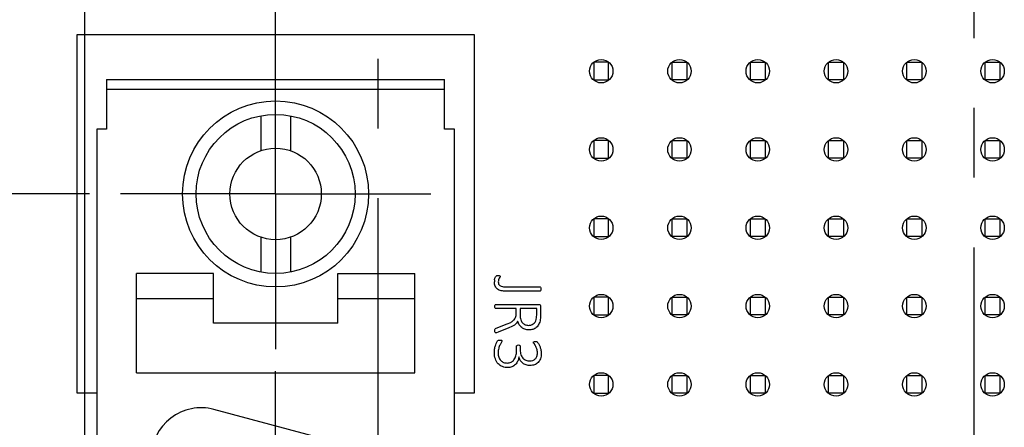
# Model space of a CAD drawing. Header units: inches. Extents: x 0 to 34, y 0 to 22.
# Tile 6 of 43: x 8.7 to 10.7, y 7.6 to 8.4. Entities that reach past the tile are written whole.
import ezdxf

# ---------------------------------------------------------------- set-up
doc = ezdxf.new("R2010")
doc.units = ezdxf.units.IN
doc.header["$LTSCALE"] = 1.87
doc.header["$MEASUREMENT"] = 0
doc.linetypes.add('CENTER', pattern=[0.6, 0.375, -0.075, 0.075, -0.075])
doc.layers.get('0').update_dxf_attribs({"linetype": 'CONTINUOUS'})
for name, color, linetype in [('02___PRT_ALL_AXES', 7, 'CONTINUOUS'), ('DATUMCURVES', 7, 'CONTINUOUS'), ('DIMENSIONS', 7, 'CONTINUOUS')]:
    doc.layers.add(name, color=color, linetype=linetype)
doc.styles.get("Standard").update_dxf_attribs({"font": 'txt', "width": 0.8})
doc.dimstyles.new('DIMSTYLE_1', dxfattribs={"dimtxt": 0.125, "dimasz": 0.18, "dimexe": 0.125, "dimexo": 0.0625, "dimgap": 0.03125, "dimtad": 0, "dimtih": 1, "dimtoh": 1, "dimlfac": 0.5, "dimzin": 0, "dimdsep": 46, "dimtxsty": 'STANDARD', "dimblk": '_FILLED', "dimblk1": '_FILLED', "dimblk2": '_FILLED', "dimcen": 0.09, "dimazin": 0, "dimtp": 0.01, "dimtm": 0.01, "dimtfac": 1, "dimtofl": 0, "dimtmove": 0, "dimatfit": 3, "dimldrblk": '_FILLED', "dimfxl": 1, "dimtolj": 1, "dimtzin": 0, "dimarcsym": 0})

# ---------------------------------------------------------------- blocks, each defined once
blk = doc.blocks.new('*D3')
at = {"layer": 'DIMENSIONS', "color": 2, "linetype": 'CONTINUOUS'}
blk.add_line((8.8828, 8.0546), (8.1856, 8.0546), dxfattribs=at)
at = {"layer": 'DIMENSIONS', "color": 2, "linetype": 'CONTINUOUS', "insert": (8.1231, 8.1171), "char_height": 0.125, "width": 1.325, "attachment_point": 3, "line_spacing_factor": 0.9}
blk.add_mtext('41.87{\\ftxt.shx;\\W1.000000;\\H0.125000; }[1.649]', dxfattribs=at)
blk = doc.blocks.new('_FILLED')
at = {"color": 0, "linetype": 'BYBLOCK'}
blk.add_solid([(0, 0), (-1, 0.174), (-1, -0.174)], dxfattribs=at)
blk = doc.blocks.new('*D4')
at = {"layer": 'DIMENSIONS', "color": 2, "linetype": 'CONTINUOUS'}
blk.add_line((8.8828, 8.76), (8.1856, 8.76), dxfattribs=at)
at = {"layer": 'DIMENSIONS', "color": 2, "linetype": 'CONTINUOUS', "insert": (8.1231, 8.8225), "char_height": 0.125, "width": 1.325, "attachment_point": 3, "line_spacing_factor": 0.9}
blk.add_mtext('50.83{\\ftxt.shx;\\W1.000000;\\H0.125000; }[2.001]', dxfattribs=at)
blk = doc.blocks.new('*D5')
at = {"layer": 'DIMENSIONS', "color": 2, "linetype": 'CONTINUOUS'}
blk.add_line((8.8828, 11.22), (8.1856, 11.22), dxfattribs=at)
at = {"layer": 'DIMENSIONS', "color": 2, "linetype": 'CONTINUOUS', "insert": (8.1231, 11.2825), "char_height": 0.125, "width": 1.325, "attachment_point": 3, "line_spacing_factor": 0.9}
blk.add_mtext('82.07{\\ftxt.shx;\\W1.000000;\\H0.125000; }[3.231]', dxfattribs=at)
blk = doc.blocks.new('*D6')
at = {"layer": 'DIMENSIONS', "color": 2, "linetype": 'CONTINUOUS'}
blk.add_line((9.169, 12.5338), (8.1856, 12.5338), dxfattribs=at)
at = {"layer": 'DIMENSIONS', "color": 2, "linetype": 'CONTINUOUS', "insert": (8.1231, 12.5963), "char_height": 0.125, "width": 1.325, "attachment_point": 3, "line_spacing_factor": 0.9}
blk.add_mtext('98.76{\\ftxt.shx;\\W1.000000;\\H0.125000; }[3.888]', dxfattribs=at)
blk = doc.blocks.new('*D7')
at = {"layer": 'DIMENSIONS', "color": 2, "linetype": 'CONTINUOUS'}
blk.add_line((8.8893, 12.7779), (8.1856, 12.7779), dxfattribs=at)
at = {"layer": 'DIMENSIONS', "color": 2, "linetype": 'CONTINUOUS', "insert": (8.1231, 12.8404), "char_height": 0.125, "width": 1.425, "attachment_point": 3, "line_spacing_factor": 0.9}
blk.add_mtext('101.86{\\ftxt.shx;\\W1.000000;\\H0.125000; }[4.010]', dxfattribs=at)

msp = doc.modelspace()

# ---------------------------------------------------------------- linework, layer by layer
at = {"color": 7, "linetype": 'CONTINUOUS'}
for p, q in [((8.8731, 12.6992), (8.8731, 4.8362)), ((9.9274, 8.3193), (9.8975, 8.3193)), ((9.8975, 8.3193), (9.8975, 8.2838)), ((9.9274, 8.2838), (9.9274, 8.3193)), ((10.055, 8.3193), (10.0849, 8.3193)), ((10.055, 8.2838), (10.055, 8.3193)), ((10.0849, 8.3193), (10.0849, 8.2838)), ((10.2125, 8.3193), (10.2424, 8.3193)), ((10.2125, 8.2838), (10.2125, 8.3193)), ((10.2424, 8.3193), (10.2424, 8.2838)), ((10.3699, 8.3193), (10.3999, 8.3193)), ((10.3699, 8.2838), (10.3699, 8.3193)), ((10.3999, 8.3193), (10.3999, 8.2838)), ((10.5274, 8.3193), (10.5573, 8.3193)), ((10.5274, 8.2838), (10.5274, 8.3193)), ((10.5573, 8.3193), (10.5573, 8.2838)), ((10.6849, 8.3193), (10.7148, 8.3193)), ((10.6849, 8.2838), (10.6849, 8.3193)), ((10.7148, 8.3193), (10.7148, 8.2838)), ((8.9173, 8.2846), (8.9173, 8.1846)), ((8.9173, 8.2846), (9.5973, 8.2846)), ((9.5973, 8.1846), (9.5973, 8.2846)), ((9.8975, 8.2838), (9.9274, 8.2838)), ((10.0849, 8.2838), (10.055, 8.2838)), ((10.2424, 8.2838), (10.2125, 8.2838)), ((10.3999, 8.2838), (10.3699, 8.2838)), ((10.5573, 8.2838), (10.5274, 8.2838)), ((10.7148, 8.2838), (10.6849, 8.2838)), ((9.5973, 8.2646), (8.9173, 8.2646)), ((9.2273, 8.2118), (9.2273, 8.1416)), ((9.2873, 8.2118), (9.2873, 8.1416)), ((8.8973, 8.1846), (8.8973, 5.4646)), ((8.9173, 8.1846), (8.8973, 8.1846)), ((9.6173, 8.1846), (9.5973, 8.1846)), ((9.6173, 5.4646), (9.6173, 8.1846)), ((9.9274, 8.1618), (9.8975, 8.1618)), ((9.8975, 8.1618), (9.8975, 8.1263)), ((9.9274, 8.1263), (9.9274, 8.1618)), ((10.055, 8.1618), (10.0849, 8.1618)), ((10.055, 8.1263), (10.055, 8.1618)), ((10.0849, 8.1618), (10.0849, 8.1263)), ((10.2125, 8.1618), (10.2424, 8.1618)), ((10.2125, 8.1263), (10.2125, 8.1618)), ((10.2424, 8.1618), (10.2424, 8.1263)), ((10.3699, 8.1618), (10.3999, 8.1618)), ((10.3699, 8.1263), (10.3699, 8.1618)), ((10.3999, 8.1618), (10.3999, 8.1263)), ((10.5274, 8.1618), (10.5573, 8.1618)), ((10.5274, 8.1263), (10.5274, 8.1618)), ((10.5573, 8.1618), (10.5573, 8.1263)), ((10.6849, 8.1618), (10.7148, 8.1618)), ((10.6849, 8.1263), (10.6849, 8.1618)), ((10.7148, 8.1618), (10.7148, 8.1263)), ((9.8975, 8.1263), (9.9274, 8.1263)), ((10.0849, 8.1263), (10.055, 8.1263)), ((10.2424, 8.1263), (10.2125, 8.1263)), ((10.3999, 8.1263), (10.3699, 8.1263)), ((10.5573, 8.1263), (10.5274, 8.1263)), ((10.7148, 8.1263), (10.6849, 8.1263)), ((9.9274, 8.0043), (9.8975, 8.0043)), ((9.8975, 8.0043), (9.8975, 7.9689)), ((9.9274, 7.9689), (9.9274, 8.0043)), ((10.055, 8.0043), (10.0849, 8.0043)), ((10.055, 7.9689), (10.055, 8.0043)), ((10.0849, 8.0043), (10.0849, 7.9689)), ((10.2125, 8.0043), (10.2424, 8.0043)), ((10.2125, 7.9689), (10.2125, 8.0043)), ((10.2424, 8.0043), (10.2424, 7.9689)), ((10.3699, 8.0043), (10.3999, 8.0043)), ((10.3699, 7.9689), (10.3699, 8.0043)), ((10.3999, 8.0043), (10.3999, 7.9689)), ((10.5274, 8.0043), (10.5573, 8.0043)), ((10.5274, 7.9689), (10.5274, 8.0043)), ((10.5573, 8.0043), (10.5573, 7.9689)), ((10.6849, 8.0043), (10.7148, 8.0043)), ((10.6849, 7.9689), (10.6849, 8.0043)), ((10.7148, 8.0043), (10.7148, 7.9689)), ((9.2273, 7.9676), (9.2273, 7.8975)), ((9.2873, 7.9676), (9.2873, 7.8975)), ((9.8975, 7.9689), (9.9274, 7.9689)), ((10.0849, 7.9689), (10.055, 7.9689)), ((10.2424, 7.9689), (10.2125, 7.9689)), ((10.3999, 7.9689), (10.3699, 7.9689)), ((10.5573, 7.9689), (10.5274, 7.9689)), ((10.7148, 7.9689), (10.6849, 7.9689)), ((8.9773, 7.6946), (8.9773, 7.8946)), ((9.1323, 7.8946), (8.9773, 7.8946)), ((9.1323, 7.7946), (9.1323, 7.8946)), ((9.3823, 7.8946), (9.5373, 7.8946)), ((9.3823, 7.7946), (9.3823, 7.8946)), ((9.5373, 7.6946), (9.5373, 7.8946)), ((9.9274, 7.8468), (9.8975, 7.8468)), ((9.8975, 7.8468), (9.8975, 7.8114)), ((9.9274, 7.8114), (9.9274, 7.8468)), ((10.055, 7.8468), (10.0849, 7.8468)), ((10.055, 7.8114), (10.055, 7.8468)), ((10.0849, 7.8468), (10.0849, 7.8114)), ((10.2125, 7.8468), (10.2424, 7.8468)), ((10.2125, 7.8114), (10.2125, 7.8468)), ((10.2424, 7.8468), (10.2424, 7.8114)), ((10.3699, 7.8468), (10.3999, 7.8468)), ((10.3699, 7.8114), (10.3699, 7.8468)), ((10.3999, 7.8468), (10.3999, 7.8114)), ((10.5274, 7.8468), (10.5573, 7.8468)), ((10.5274, 7.8114), (10.5274, 7.8468)), ((10.5573, 7.8468), (10.5573, 7.8114)), ((10.6849, 7.8468), (10.7148, 7.8468)), ((10.6849, 7.8114), (10.6849, 7.8468)), ((10.7148, 7.8468), (10.7148, 7.8114)), ((8.9773, 7.8446), (9.1323, 7.8446)), ((9.3823, 7.8446), (9.5373, 7.8446)), ((9.8975, 7.8114), (9.9274, 7.8114)), ((10.0849, 7.8114), (10.055, 7.8114)), ((10.2424, 7.8114), (10.2125, 7.8114)), ((10.3999, 7.8114), (10.3699, 7.8114)), ((10.5573, 7.8114), (10.5274, 7.8114)), ((10.7148, 7.8114), (10.6849, 7.8114)), ((9.3823, 7.7946), (9.1323, 7.7946)), ((8.9773, 7.6946), (9.5373, 7.6946)), ((9.9274, 7.6893), (9.8975, 7.6893)), ((9.8975, 7.6893), (9.8975, 7.6539)), ((9.9274, 7.6539), (9.9274, 7.6893)), ((10.055, 7.6893), (10.0849, 7.6893)), ((10.055, 7.6539), (10.055, 7.6893)), ((10.0849, 7.6893), (10.0849, 7.6539)), ((10.2125, 7.6893), (10.2424, 7.6893)), ((10.2125, 7.6539), (10.2125, 7.6893)), ((10.2424, 7.6893), (10.2424, 7.6539)), ((10.3699, 7.6893), (10.3999, 7.6893)), ((10.3699, 7.6539), (10.3699, 7.6893)), ((10.3999, 7.6893), (10.3999, 7.6539)), ((10.5274, 7.6893), (10.5573, 7.6893)), ((10.5274, 7.6539), (10.5274, 7.6893)), ((10.5573, 7.6893), (10.5573, 7.6539)), ((10.6849, 7.6893), (10.7148, 7.6893)), ((10.6849, 7.6539), (10.6849, 7.6893)), ((10.7148, 7.6893), (10.7148, 7.6539)), ((9.8975, 7.6539), (9.9274, 7.6539)), ((10.0849, 7.6539), (10.055, 7.6539)), ((10.2424, 7.6539), (10.2125, 7.6539)), ((10.3999, 7.6539), (10.3699, 7.6539)), ((10.5573, 7.6539), (10.5274, 7.6539)), ((10.7148, 7.6539), (10.6849, 7.6539)), ((9.4332, 7.5408), (9.1332, 7.6212))]:
    msp.add_line(p, q, dxfattribs=at)
at = {"color": 40, "linetype": 'CONTINUOUS'}
for p, q in [((9.6979, 7.8818), (9.6987, 7.8852)), ((9.6987, 7.8852), (9.6999, 7.8879)), ((9.6999, 7.8879), (9.7009, 7.8895)), ((9.7009, 7.8895), (9.7017, 7.8901)), ((9.7017, 7.8901), (9.7025, 7.8904)), ((9.7025, 7.8904), (9.7037, 7.8907)), ((9.7037, 7.8907), (9.7054, 7.8908)), ((9.7054, 7.8908), (9.7072, 7.8906)), ((9.7072, 7.8851), (9.7059, 7.882)), ((9.7072, 7.8906), (9.7083, 7.8902)), ((9.7085, 7.8873), (9.7072, 7.8851)), ((9.7083, 7.8902), (9.7089, 7.8896)), ((9.7089, 7.8896), (9.7091, 7.8888)), ((9.722, 7.8679), (9.789, 7.8679)), ((9.789, 7.8679), (9.7898, 7.8677)), ((9.7898, 7.8677), (9.7904, 7.8669)), ((9.7904, 7.8669), (9.7907, 7.8656)), ((9.7907, 7.8656), (9.7909, 7.8635)), ((9.789, 7.8592), (9.7206, 7.8592)), ((9.7898, 7.8594), (9.789, 7.8592)), ((9.7904, 7.8601), (9.7898, 7.8594)), ((9.7907, 7.8615), (9.7904, 7.8601)), ((9.7909, 7.8635), (9.7907, 7.8615)), ((9.6983, 7.8283), (9.6984, 7.8304)), ((9.6984, 7.8262), (9.6983, 7.8283)), ((9.6984, 7.8304), (9.6988, 7.8317)), ((9.6988, 7.8249), (9.6984, 7.8262)), ((9.6988, 7.8317), (9.6994, 7.8324)), ((9.6994, 7.8324), (9.7001, 7.8326)), ((9.7001, 7.8326), (9.786, 7.8326)), ((9.7905, 7.8287), (9.7905, 7.8114)), ((9.6994, 7.8242), (9.6988, 7.8249)), ((9.7001, 7.824), (9.6994, 7.8242)), ((9.7415, 7.824), (9.7001, 7.824)), ((9.7415, 7.8145), (9.7415, 7.824)), ((9.7827, 7.824), (9.7491, 7.824)), ((9.7491, 7.824), (9.7491, 7.8108)), ((9.7817, 7.8019), (9.7825, 7.8063)), ((9.7825, 7.8063), (9.7827, 7.8126)), ((9.7827, 7.8126), (9.7827, 7.824)), ((9.7903, 7.8058), (9.7898, 7.8017)), ((9.7905, 7.8114), (9.7903, 7.8058)), ((9.7011, 7.7846), (9.7233, 7.7932)), ((9.7233, 7.7932), (9.7304, 7.7964)), ((9.7329, 7.788), (9.7264, 7.7852)), ((9.6983, 7.7797), (9.6984, 7.7817)), ((9.6984, 7.7774), (9.6983, 7.7797)), ((9.6984, 7.7817), (9.6988, 7.7831)), ((9.6988, 7.776), (9.6984, 7.7774)), ((9.6988, 7.7831), (9.6997, 7.784)), ((9.6994, 7.7754), (9.6988, 7.776)), ((9.7003, 7.7752), (9.6994, 7.7754)), ((9.6997, 7.784), (9.7011, 7.7846)), ((9.7016, 7.7754), (9.7003, 7.7752)), ((9.705, 7.7766), (9.7016, 7.7754)), ((9.7264, 7.7852), (9.705, 7.7766)), ((9.7023, 7.7566), (9.7039, 7.7592)), ((9.7039, 7.7592), (9.7047, 7.7599)), ((9.7047, 7.7599), (9.7057, 7.7603)), ((9.7057, 7.7603), (9.707, 7.7606)), ((9.707, 7.7606), (9.709, 7.7607)), ((9.7115, 7.7564), (9.7089, 7.7514)), ((9.7421, 7.7484), (9.7423, 7.7493)), ((9.7421, 7.7393), (9.7421, 7.7484)), ((9.7423, 7.7493), (9.743, 7.7501)), ((9.743, 7.7501), (9.7442, 7.7508)), ((9.7442, 7.7508), (9.7459, 7.751)), ((9.7459, 7.751), (9.7475, 7.7508)), ((9.7475, 7.7508), (9.7487, 7.7502)), ((9.7487, 7.7502), (9.7493, 7.7494)), ((9.7493, 7.7494), (9.7496, 7.7484)), ((9.7496, 7.7484), (9.7496, 7.7404)), ((9.776, 7.7561), (9.7761, 7.7569)), ((9.7761, 7.7569), (9.7767, 7.7575)), ((9.7767, 7.7575), (9.7779, 7.7579)), ((9.7801, 7.7492), (9.7773, 7.7537)), ((9.7779, 7.7579), (9.7798, 7.758)), ((9.7798, 7.758), (9.7812, 7.7579)), ((9.7812, 7.7579), (9.7823, 7.7576)), ((9.7823, 7.7576), (9.7833, 7.7571)), ((9.7833, 7.7571), (9.7844, 7.7562)), ((9.7844, 7.7562), (9.7863, 7.7536))]:
    msp.add_line(p, q, dxfattribs=at)
at = {"color": 7, "linetype": 'CONTINUOUS'}
for radius in [0.187, 0.16, 0.092]:
    msp.add_circle((9.2573, 8.0546), radius, dxfattribs=at)
at = {"color": 40, "linetype": 'CONTINUOUS'}
msp.add_arc((9.7174, 7.878), 0.0199, 169.1612, 180.0222, dxfattribs=at)
at = {"color": 7, "linetype": 'CONTINUOUS'}
msp.add_arc((9.1073, 7.5246), 0.1, 75, 180, dxfattribs=at)
at = {"color": 40, "linetype": 'CONTINUOUS'}
for points in [[(9.7091, 7.8888), (9.7091, 7.8882), (9.7088, 7.8877), (9.7085, 7.8873)], [(9.6992, 7.869), (9.6979, 7.8718), (9.6975, 7.875), (9.6975, 7.878)], [(9.7039, 7.8632), (9.7019, 7.8646), (9.7002, 7.8667), (9.6992, 7.869)], [(9.7059, 7.882), (9.7055, 7.8807), (9.7053, 7.8792), (9.7053, 7.8779)], [(9.7053, 7.8779), (9.7053, 7.8763), (9.7055, 7.8748), (9.7059, 7.8734)], [(9.7059, 7.8734), (9.7064, 7.8721), (9.7073, 7.871), (9.7084, 7.8703)], [(9.7084, 7.8703), (9.7099, 7.8693), (9.7117, 7.8688), (9.7135, 7.8685)], [(9.7135, 7.8685), (9.7163, 7.8679), (9.7191, 7.8679), (9.722, 7.8679)], [(9.7112, 7.8601), (9.7086, 7.8606), (9.706, 7.8616), (9.7039, 7.8632)], [(9.7206, 7.8592), (9.7174, 7.8592), (9.7143, 7.8595), (9.7112, 7.8601)], [(9.786, 7.8326), (9.7872, 7.8326), (9.7888, 7.8323), (9.7895, 7.8313)], [(9.7895, 7.8313), (9.79, 7.8305), (9.7905, 7.8296), (9.7905, 7.8287)], [(9.7362, 7.8005), (9.7378, 7.8021), (9.7392, 7.8042), (9.7401, 7.8063)], [(9.7401, 7.8063), (9.7411, 7.8089), (9.7415, 7.8117), (9.7415, 7.8145)], [(9.7491, 7.8108), (9.7491, 7.8077), (9.7494, 7.8046), (9.7504, 7.8016)], [(9.7304, 7.7964), (9.7325, 7.7975), (9.7345, 7.7988), (9.7362, 7.8005)], [(9.7379, 7.791), (9.7363, 7.7899), (9.7346, 7.7889), (9.7329, 7.788)], [(9.7417, 7.7945), (9.7406, 7.7932), (9.7393, 7.792), (9.7379, 7.791)], [(9.7443, 7.7987), (9.7436, 7.7972), (9.7427, 7.7958), (9.7417, 7.7945)], [(9.7476, 7.7916), (9.7463, 7.7938), (9.7452, 7.7962), (9.7443, 7.7987)], [(9.7524, 7.786), (9.7505, 7.7876), (9.7489, 7.7895), (9.7476, 7.7916)], [(9.7504, 7.8016), (9.7512, 7.7993), (9.7523, 7.7971), (9.7539, 7.7953)], [(9.7587, 7.7824), (9.7564, 7.7832), (9.7542, 7.7844), (9.7524, 7.786)], [(9.7539, 7.7953), (9.7554, 7.7937), (9.7573, 7.7924), (9.7593, 7.7916)], [(9.7593, 7.7916), (9.7613, 7.7908), (9.7636, 7.7904), (9.7659, 7.7904)], [(9.7659, 7.7904), (9.7693, 7.7904), (9.7729, 7.7912), (9.7758, 7.7931)], [(9.7818, 7.7861), (9.7798, 7.7844), (9.7774, 7.7831), (9.775, 7.7823)], [(9.7758, 7.7931), (9.7788, 7.795), (9.7807, 7.7985), (9.7817, 7.8019)], [(9.7868, 7.7926), (9.7856, 7.7901), (9.7839, 7.7879), (9.7818, 7.7861)], [(9.7898, 7.8017), (9.7893, 7.7986), (9.7883, 7.7954), (9.7868, 7.7926)], [(9.7668, 7.7811), (9.764, 7.7811), (9.7612, 7.7814), (9.7587, 7.7824)], [(9.775, 7.7823), (9.7723, 7.7815), (9.7695, 7.7811), (9.7668, 7.7811)], [(9.6983, 7.7444), (9.6988, 7.7468), (9.6993, 7.7492), (9.7001, 7.7515)], [(9.7001, 7.7515), (9.7007, 7.7532), (9.7014, 7.755), (9.7023, 7.7566)], [(9.7089, 7.7514), (9.7078, 7.7491), (9.7069, 7.7467), (9.7062, 7.7442)], [(9.709, 7.7607), (9.71, 7.7607), (9.7111, 7.7608), (9.7119, 7.7603)], [(9.7127, 7.759), (9.7127, 7.7581), (9.712, 7.7572), (9.7115, 7.7564)], [(9.7119, 7.7603), (9.7123, 7.76), (9.7127, 7.7595), (9.7127, 7.759)], [(9.7773, 7.7537), (9.7767, 7.7544), (9.776, 7.7552), (9.776, 7.7561)], [(9.7829, 7.7429), (9.7821, 7.7451), (9.7812, 7.7472), (9.7801, 7.7492)], [(9.7863, 7.7536), (9.7873, 7.752), (9.7881, 7.7504), (9.7888, 7.7487)], [(9.7888, 7.7487), (9.7896, 7.7466), (9.7903, 7.7444), (9.7908, 7.7422)], [(9.6975, 7.7359), (9.6975, 7.7388), (9.6977, 7.7416), (9.6983, 7.7444)], [(9.6995, 7.7227), (9.698, 7.7269), (9.6975, 7.7314), (9.6975, 7.7359)], [(9.7062, 7.7442), (9.7054, 7.7413), (9.705, 7.7382), (9.705, 7.7352)], [(9.705, 7.7352), (9.705, 7.7322), (9.7054, 7.7291), (9.7064, 7.7263)], [(9.7064, 7.7263), (9.7072, 7.7239), (9.7085, 7.7216), (9.7102, 7.7198)], [(9.7369, 7.7212), (9.7387, 7.7234), (9.7399, 7.7262), (9.7408, 7.729)], [(9.7408, 7.729), (9.7417, 7.7323), (9.7421, 7.7358), (9.7421, 7.7393)], [(9.7467, 7.7273), (9.7464, 7.7243), (9.7457, 7.7213), (9.7444, 7.7186)], [(9.7496, 7.7198), (9.7482, 7.7221), (9.7473, 7.7247), (9.7469, 7.7273)], [(9.7496, 7.7404), (9.7496, 7.7374), (9.7499, 7.7343), (9.7509, 7.7314)], [(9.7509, 7.7314), (9.7517, 7.7289), (9.753, 7.7265), (9.7548, 7.7246)], [(9.7796, 7.7228), (9.7811, 7.7242), (9.7822, 7.726), (9.7829, 7.7279)], [(9.7842, 7.7351), (9.7842, 7.7377), (9.7838, 7.7404), (9.7829, 7.7429)], [(9.7829, 7.7279), (9.7838, 7.7301), (9.7842, 7.7326), (9.7842, 7.7351)], [(9.7917, 7.7343), (9.7917, 7.7306), (9.7912, 7.7268), (9.79, 7.7233)], [(9.7908, 7.7422), (9.7914, 7.7396), (9.7917, 7.7369), (9.7917, 7.7343)], [(9.7051, 7.7131), (9.7026, 7.7158), (9.7007, 7.7192), (9.6995, 7.7227)], [(9.7137, 7.7073), (9.7105, 7.7086), (9.7075, 7.7106), (9.7051, 7.7131)], [(9.7102, 7.7198), (9.7118, 7.7181), (9.7138, 7.7167), (9.716, 7.7159)], [(9.7246, 7.7054), (9.7209, 7.7054), (9.7171, 7.7059), (9.7137, 7.7073)], [(9.716, 7.7159), (9.7183, 7.715), (9.7208, 7.7146), (9.7233, 7.7146)], [(9.7233, 7.7146), (9.7259, 7.7146), (9.7287, 7.7151), (9.731, 7.7163)], [(9.7329, 7.707), (9.7303, 7.7059), (9.7274, 7.7054), (9.7246, 7.7054)], [(9.731, 7.7163), (9.7333, 7.7174), (9.7354, 7.7191), (9.7369, 7.7212)], [(9.7397, 7.7116), (9.7378, 7.7097), (9.7354, 7.7081), (9.7329, 7.707)], [(9.7444, 7.7186), (9.7433, 7.716), (9.7417, 7.7136), (9.7397, 7.7116)], [(9.7545, 7.7142), (9.7525, 7.7157), (9.7508, 7.7177), (9.7496, 7.7198)], [(9.7612, 7.7108), (9.7588, 7.7115), (9.7565, 7.7127), (9.7545, 7.7142)], [(9.7548, 7.7246), (9.7564, 7.7227), (9.7585, 7.7212), (9.7608, 7.7202)], [(9.7608, 7.7202), (9.7632, 7.7191), (9.766, 7.7187), (9.7686, 7.7187)], [(9.7694, 7.7096), (9.7666, 7.7096), (9.7638, 7.71), (9.7612, 7.7108)], [(9.7686, 7.7187), (9.7707, 7.7187), (9.7727, 7.719), (9.7747, 7.7197)], [(9.7782, 7.7111), (9.7754, 7.7101), (9.7724, 7.7096), (9.7694, 7.7096)], [(9.7747, 7.7197), (9.7765, 7.7204), (9.7782, 7.7214), (9.7796, 7.7228)], [(9.7853, 7.7156), (9.7833, 7.7136), (9.7809, 7.7121), (9.7782, 7.7111)], [(9.79, 7.7233), (9.7889, 7.7205), (9.7874, 7.7178), (9.7853, 7.7156)]]:
    msp.add_open_spline(points, degree=3, dxfattribs=at)
at = {"layer": '02___PRT_ALL_AXES', "color": 7, "linetype": 'CENTER'}
for p, q in [((9.4628, 12.5338), (9.4628, 5.127)), ((10.6628, 5.0019), (10.6628, 12.3025)), ((9.2573, 8.0546), (9.2573, 8.448)), ((9.2573, 8.0546), (8.9453, 8.0546)), ((9.2573, 8.0546), (9.2573, 7.7426)), ((9.2573, 8.0546), (9.5693, 8.0546)), ((9.2573, 5.5946), (9.2573, 7.7426))]:
    msp.add_line(p, q, dxfattribs=at)
at = {"layer": '02___PRT_ALL_AXES', "color": 7, "linetype": 'CONTINUOUS'}
for centre in [(9.9125, 8.3015), (10.0699, 8.3015), (10.2274, 8.3015), (10.3849, 8.3015), (10.5424, 8.3015), (10.6999, 8.3015), (9.9125, 8.1441), (10.0699, 8.1441), (10.2274, 8.1441), (10.3849, 8.1441), (10.5424, 8.1441), (10.6999, 8.1441), (9.9125, 7.9866), (10.0699, 7.9866), (10.2274, 7.9866), (10.3849, 7.9866), (10.5424, 7.9866), (10.6999, 7.9866), (9.9125, 7.8291), (10.0699, 7.8291), (10.2274, 7.8291), (10.3849, 7.8291), (10.5424, 7.8291), (10.6999, 7.8291), (9.9125, 7.6716), (10.0699, 7.6716), (10.2274, 7.6716), (10.3849, 7.6716), (10.5424, 7.6716), (10.6999, 7.6716)]:
    msp.add_circle(centre, 0.0236, dxfattribs=at)
at = {"layer": 'DATUMCURVES', "color": 4, "linetype": 'CONTINUOUS'}
for p, q in [((8.8573, 8.3746), (8.8573, 7.6546)), ((9.6573, 8.3746), (8.8573, 8.3746)), ((9.6573, 7.6546), (9.6573, 8.3746)), ((8.8573, 7.6546), (8.8973, 7.6546)), ((9.6173, 7.6546), (9.6573, 7.6546))]:
    msp.add_line(p, q, dxfattribs=at)

# ---------------------------------------------------------------- dimensions: what is measured, and where the dimension line sits
at = {"layer": 'DIMENSIONS', "color": 2, "linetype": 'CONTINUOUS'}
for feature_location, offset, origin, picture, middle in [((8.8893, 12.7779), (-0.7037, 0), (8.9518, 4.7574), '*D7', (7.4106, 12.7779)), ((9.169, 12.5338), (-0.9835, 0), (9.2315, 4.7574), '*D6', (7.4606, 12.5338)), ((8.8828, 11.22), (-0.6973, 0), (8.9453, 4.7574), '*D5', (7.4606, 11.22)), ((8.8828, 8.76), (-0.6973, 0), (8.9453, 4.7574), '*D4', (7.4606, 8.76)), ((8.8828, 8.0546), (-0.6973, 0), (8.9453, 4.7574), '*D3', (7.4606, 8.0546))]:
    dim = msp.add_ordinate_dim(feature_location=feature_location, offset=offset, dtype=0, origin=origin, dimstyle='DIMSTYLE_1', dxfattribs=at)
    dim.commit()
    dim.dimension.update_dxf_attribs({"geometry": picture, "text_midpoint": middle})

doc.saveas('drawing.dxf')
